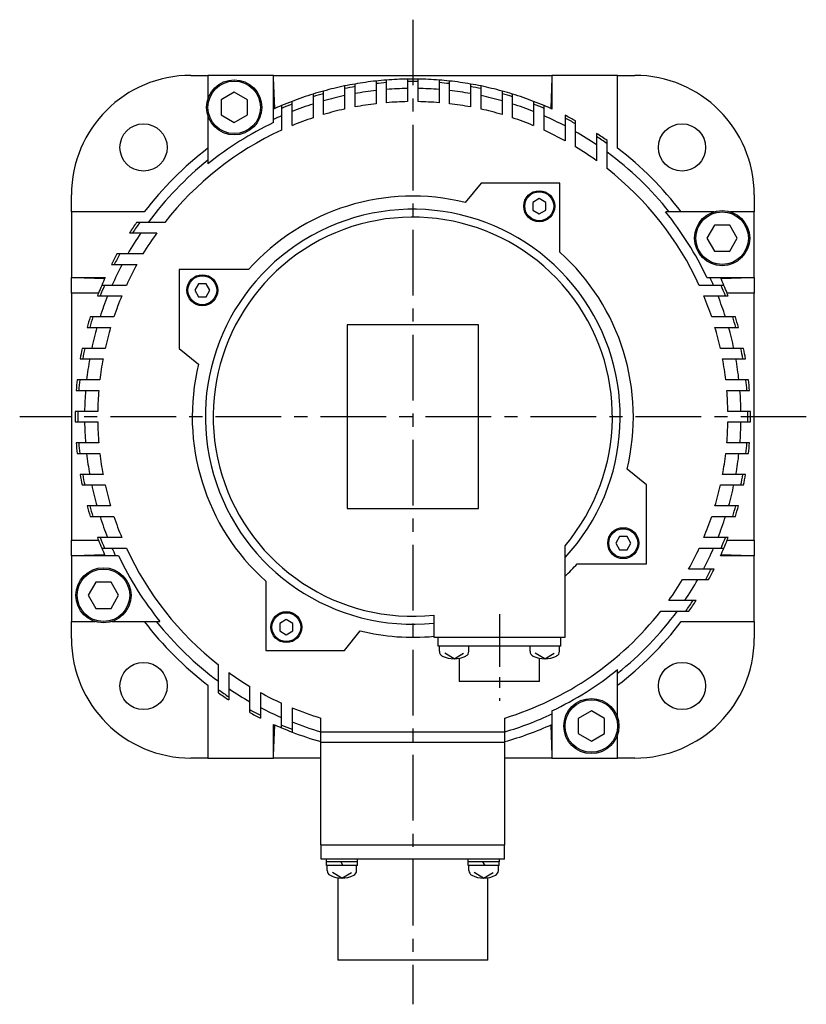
# Model space of a CAD drawing. Extents: x -406 to 673, y -334 to 295.
# Tile 2 of 4: x -406 to -256, y -112 to 76. Entities that reach past the tile are written whole.
import ezdxf

# ---------------------------------------------------------------- set-up
doc = ezdxf.new("R2010")
doc.units = 0
doc.linetypes.add('CENTER', pattern=[2, 1.25, -0.25, 0.25, -0.25])
doc.layers.add('CENTER', color=6, linetype='CENTER')
doc.layers.add('OUTLINE', color=7, linetype='CONTINUOUS')

msp = doc.modelspace()

# ---------------------------------------------------------------- linework, layer by layer
at = {"layer": 'CENTER', "ltscale": 10}
for p, q in [((-331.02, 75.6), (-331.02, -111.89)), ((-256.09, 0), (-405.87, 0))]:
    msp.add_line(p, q, dxfattribs=at)
at = {"layer": 'CENTER', "ltscale": 8}
msp.add_line((-314.52, -37.6), (-314.52, -54.12), dxfattribs=at)
at = {"layer": 'OUTLINE'}
for p, q in [((-373.27, 65), (-370.02, 65)), ((-370.02, 65), (-370.02, 60.5)), ((-357.52, 65), (-370.02, 65)), ((-357.52, 65), (-304.52, 65)), ((-357.52, 56.01), (-357.52, 65)), ((-357.32, 58.68), (-357.52, 64.5)), ((-338.02, 63.92), (-338.02, 63.43)), ((-336.02, 63.62), (-336.02, 64.11)), ((-332.02, 64.29), (-332.02, 63.8)), ((-332.02, 63.8), (-332.02, 59.99)), ((-330.02, 63.8), (-330.02, 64.29)), ((-330.02, 59.99), (-330.02, 63.8)), ((-326.02, 64.11), (-326.02, 63.62)), ((-324.02, 63.43), (-324.02, 63.92)), ((-304.52, 64.5), (-304.72, 58.68)), ((-304.52, 65), (-304.52, 58.59)), ((-292.02, 65), (-304.52, 65)), ((-292.02, 65), (-288.77, 65)), ((-292.02, 51.12), (-292.02, 65)), ((-348.02, 61.51), (-348.02, 62.01)), ((-344.02, 62.97), (-344.02, 62.47)), ((-344.02, 62.47), (-344.02, 58.57)), ((-342.02, 62.86), (-342.02, 63.35)), ((-342.02, 58.98), (-342.02, 62.86)), ((-338.02, 63.43), (-338.02, 59.59)), ((-336.02, 59.79), (-336.02, 63.62)), ((-326.02, 63.62), (-326.02, 59.79)), ((-324.02, 59.59), (-324.02, 63.43)), ((-320.02, 63.35), (-320.02, 62.86)), ((-320.02, 62.86), (-320.02, 58.98)), ((-318.02, 62.47), (-318.02, 62.97)), ((-318.02, 58.57), (-318.02, 62.47)), ((-314.02, 62.01), (-314.02, 61.51)), ((-365.02, 61.79), (-367.52, 60.34)), ((-367.52, 60.34), (-367.52, 57.46)), ((-362.52, 60.34), (-365.02, 61.79)), ((-362.52, 57.46), (-362.52, 60.34)), ((-354.02, 59.52), (-354.02, 60.05)), ((-350.02, 61.43), (-350.02, 60.92)), ((-350.02, 60.92), (-350.02, 56.91)), ((-348.02, 57.54), (-348.02, 61.51)), ((-314.02, 61.51), (-314.02, 57.54)), ((-312.02, 60.92), (-312.02, 61.43)), ((-312.02, 56.91), (-312.02, 60.92)), ((-308.02, 60.05), (-308.02, 59.52)), ((-356.02, 59.24), (-356.02, 58.71)), ((-356.02, 58.71), (-356.02, 54.54)), ((-354.02, 55.42), (-354.02, 59.52)), ((-308.02, 59.52), (-308.02, 55.42)), ((-306.02, 58.71), (-306.02, 59.24)), ((-306.02, 54.54), (-306.02, 58.71)), ((-370.02, 57.3), (-370.02, 48.15)), ((-367.52, 57.46), (-365.02, 56.01)), ((-365.02, 56.01), (-362.52, 57.46)), ((-302.02, 57.39), (-302.02, 56.84)), ((-302.02, 56.84), (-302.02, 52.53)), ((-300.02, 55.78), (-300.02, 56.33)), ((-300.02, 51.37), (-300.02, 55.78)), ((-296.02, 53.94), (-296.02, 53.36)), ((-296.02, 53.36), (-296.02, 48.73)), ((-294.02, 51.99), (-294.02, 52.59)), ((-294.02, 47.23), (-294.02, 51.99)), ((-318.02, 44.5), (-321.02, 40.79)), ((-303.02, 44.5), (-318.02, 44.5)), ((-303.02, 31.3), (-303.02, 44.5)), ((-396.02, 39), (-396.02, 42.25)), ((-306.94, 41.52), (-308.19, 40.79)), ((-305.69, 40.79), (-306.94, 41.52)), ((-266.02, 42.25), (-266.02, 39)), ((-308.19, 40.79), (-308.19, 39.35)), ((-305.69, 39.35), (-305.69, 40.79)), ((-396.02, 39), (-396.02, 26.5)), ((-382.14, 39), (-396.02, 39)), ((-308.19, 39.35), (-306.94, 38.63)), ((-306.94, 38.63), (-305.69, 39.35)), ((-273.72, 39), (-282.87, 39)), ((-266.02, 39), (-270.52, 39)), ((-266.02, 26.5), (-266.02, 39)), ((-383.01, 37), (-383.61, 37)), ((-378.25, 37), (-383.01, 37)), ((-273.56, 36.5), (-275.01, 34)), ((-270.68, 36.5), (-273.56, 36.5)), ((-269.23, 34), (-270.68, 36.5)), ((-384.96, 35), (-384.38, 35)), ((-384.38, 35), (-379.75, 35)), ((-275.01, 34), (-273.56, 31.5)), ((-270.68, 31.5), (-269.23, 34)), ((-386.8, 31), (-387.35, 31)), ((-382.39, 31), (-386.8, 31)), ((-273.56, 31.5), (-270.68, 31.5)), ((-388.41, 29), (-387.86, 29)), ((-387.86, 29), (-383.55, 29)), ((-396.02, 23.5), (-396.02, 26.5)), ((-396.02, 26.5), (-389.61, 26.5)), ((-395.52, 26.5), (-389.7, 26.3)), ((-375.52, 28), (-375.52, 13)), ((-362.33, 28), (-375.52, 28)), ((-275.01, 26.5), (-266.02, 26.5)), ((-272.34, 26.3), (-266.52, 26.5)), ((-266.02, 26.5), (-266.02, 23.5)), ((-389.73, 25), (-390.26, 25)), ((-385.56, 25), (-389.73, 25)), ((-371.81, 25.33), (-372.54, 24.08)), ((-370.37, 25.33), (-371.81, 25.33)), ((-369.65, 24.08), (-370.37, 25.33)), ((-272.31, 25), (-276.48, 25)), ((-271.78, 25), (-272.31, 25)), ((-390.87, 23.5), (-396.02, 23.5)), ((-396.02, 23.5), (-396.02, -23.5)), ((-391.07, 23), (-390.54, 23)), ((-390.54, 23), (-386.44, 23)), ((-372.54, 24.08), (-371.81, 22.83)), ((-371.81, 22.83), (-370.37, 22.83)), ((-370.37, 22.83), (-369.65, 24.08)), ((-275.6, 23), (-271.5, 23)), ((-271.5, 23), (-270.97, 23)), ((-266.02, 23.5), (-271.17, 23.5)), ((-266.02, -23.5), (-266.02, 23.5)), ((-391.94, 19), (-392.45, 19)), ((-387.93, 19), (-391.94, 19)), ((-270.1, 19), (-274.11, 19)), ((-269.59, 19), (-270.1, 19)), ((-393.03, 17), (-392.53, 17)), ((-392.53, 17), (-388.56, 17)), ((-343.52, 17.5), (-343.52, -17.5)), ((-318.52, 17.5), (-343.52, 17.5)), ((-318.52, -17.5), (-318.52, 17.5)), ((-273.48, 17), (-269.52, 17)), ((-269.52, 17), (-269.01, 17)), ((-393.49, 13), (-393.99, 13)), ((-389.6, 13), (-393.49, 13)), ((-375.52, 13), (-371.81, 10)), ((-268.55, 13), (-272.45, 13)), ((-268.05, 13), (-268.55, 13)), ((-394.37, 11), (-393.88, 11)), ((-393.88, 11), (-390, 11)), ((-272.04, 11), (-268.16, 11)), ((-268.16, 11), (-267.67, 11)), ((-394.45, 7), (-394.94, 7)), ((-390.61, 7), (-394.45, 7)), ((-267.59, 7), (-271.43, 7)), ((-267.1, 7), (-267.59, 7)), ((-395.13, 5), (-394.64, 5)), ((-394.64, 5), (-390.81, 5)), ((-271.23, 5), (-267.41, 5)), ((-267.41, 5), (-266.92, 5)), ((-394.82, 1), (-395.31, 1)), ((-391.01, 1), (-394.82, 1)), ((-267.22, 1), (-271.03, 1)), ((-266.73, 1), (-267.22, 1)), ((-395.31, -1), (-394.82, -1)), ((-394.82, -1), (-391.01, -1)), ((-271.03, -1), (-267.22, -1)), ((-267.22, -1), (-266.73, -1)), ((-394.64, -5), (-395.13, -5)), ((-390.81, -5), (-394.64, -5)), ((-267.41, -5), (-271.23, -5)), ((-266.92, -5), (-267.41, -5)), ((-394.94, -7), (-394.45, -7)), ((-394.45, -7), (-390.61, -7)), ((-271.43, -7), (-267.59, -7)), ((-267.59, -7), (-267.1, -7)), ((-393.88, -11), (-394.37, -11)), ((-390, -11), (-393.88, -11)), ((-286.52, -13), (-290.23, -10)), ((-268.16, -11), (-272.04, -11)), ((-267.67, -11), (-268.16, -11)), ((-393.99, -13), (-393.49, -13)), ((-393.49, -13), (-389.6, -13)), ((-286.52, -28), (-286.52, -13)), ((-272.45, -13), (-268.55, -13)), ((-268.55, -13), (-268.05, -13)), ((-392.53, -17), (-393.03, -17)), ((-388.56, -17), (-392.53, -17)), ((-343.52, -17.5), (-318.52, -17.5)), ((-269.52, -17), (-273.48, -17)), ((-269.01, -17), (-269.52, -17)), ((-392.45, -19), (-391.94, -19)), ((-391.94, -19), (-387.93, -19)), ((-274.11, -19), (-270.1, -19)), ((-270.1, -19), (-269.59, -19)), ((-396.02, -26.5), (-396.02, -23.5)), ((-396.02, -23.5), (-390.87, -23.5)), ((-390.54, -23), (-391.07, -23)), ((-386.44, -23), (-390.54, -23)), ((-291.67, -22.83), (-292.39, -24.08)), ((-292.39, -24.08), (-291.67, -25.33)), ((-290.23, -22.83), (-291.67, -22.83)), ((-289.5, -24.08), (-290.23, -22.83)), ((-290.23, -25.33), (-289.5, -24.08)), ((-271.5, -23), (-275.6, -23)), ((-270.97, -23), (-271.5, -23)), ((-271.17, -23.5), (-266.02, -23.5)), ((-266.02, -23.5), (-266.02, -26.5)), ((-390.26, -25), (-389.73, -25)), ((-389.73, -25), (-385.56, -25)), ((-302.02, -42), (-302.02, -24.56)), ((-291.67, -25.33), (-290.23, -25.33)), ((-276.48, -25), (-272.31, -25)), ((-272.31, -25), (-271.78, -25)), ((-396.02, -26.5), (-396.02, -39)), ((-387.03, -26.5), (-396.02, -26.5)), ((-389.7, -26.3), (-395.52, -26.5)), ((-299.72, -28), (-286.52, -28)), ((-266.02, -26.5), (-272.44, -26.5)), ((-266.52, -26.5), (-272.34, -26.3)), ((-266.02, -39), (-266.02, -26.5)), ((-274.18, -29), (-278.49, -29)), ((-273.63, -29), (-274.18, -29)), ((-391.36, -31.5), (-392.81, -34)), ((-388.48, -31.5), (-391.36, -31.5)), ((-387.03, -34), (-388.48, -31.5)), ((-359.02, -31.3), (-359.02, -44.5)), ((-279.65, -31), (-275.25, -31)), ((-275.25, -31), (-274.69, -31)), ((-392.81, -34), (-391.36, -36.5)), ((-388.48, -36.5), (-387.03, -34)), ((-277.66, -35), (-282.29, -35)), ((-277.08, -35), (-277.66, -35)), ((-391.36, -36.5), (-388.48, -36.5)), ((-283.79, -37), (-279.03, -37)), ((-279.03, -37), (-278.43, -37)), ((-396.02, -42.25), (-396.02, -39)), ((-396.02, -39), (-391.52, -39)), ((-388.32, -39), (-379.17, -39)), ((-355.1, -38.63), (-356.35, -39.35)), ((-356.35, -39.35), (-356.35, -40.79)), ((-353.85, -39.35), (-355.1, -38.63)), ((-353.85, -40.79), (-353.85, -39.35)), ((-327.02, -37.79), (-327.02, -42)), ((-279.9, -39), (-266.02, -39)), ((-266.02, -39), (-266.02, -42.25)), ((-356.35, -40.79), (-355.1, -41.52)), ((-355.1, -41.52), (-353.85, -40.79)), ((-344.02, -44.5), (-341.02, -40.79)), ((-327.02, -42), (-302.02, -42)), ((-326.22, -43.7), (-326.22, -42)), ((-302.82, -43.7), (-302.82, -42)), ((-359.02, -44.5), (-344.02, -44.5)), ((-323.02, -43.7), (-326.22, -43.7)), ((-325.95, -44.67), (-325.95, -43.7)), ((-306.02, -43.7), (-323.02, -43.7)), ((-320.35, -44.67), (-320.35, -43.7)), ((-308.69, -44.67), (-308.69, -43.7)), ((-302.82, -43.7), (-306.02, -43.7)), ((-303.09, -44.67), (-303.09, -43.7)), ((-323.15, -46.1), (-324.95, -45.02)), ((-323.15, -46.1), (-321.35, -45.02)), ((-322.17, -46), (-322.17, -50.4)), ((-305.89, -46.1), (-307.69, -45.02)), ((-306.87, -50.4), (-306.87, -46)), ((-305.89, -46.1), (-304.09, -45.02)), ((-368.02, -51.99), (-368.02, -47.23)), ((-366.02, -48.73), (-366.02, -53.36)), ((-292.02, -57.3), (-292.02, -48.15)), ((-314.52, -50.4), (-322.17, -50.4)), ((-306.87, -50.4), (-314.52, -50.4)), ((-370.02, -51.12), (-370.02, -65)), ((-368.02, -52.59), (-368.02, -51.99)), ((-362.02, -55.78), (-362.02, -51.37)), ((-366.02, -53.36), (-366.02, -53.94)), ((-360.02, -52.53), (-360.02, -56.84)), ((-362.02, -56.33), (-362.02, -55.78)), ((-356.02, -58.71), (-356.02, -54.54)), ((-354.02, -55.42), (-354.02, -59.52)), ((-304.52, -56.01), (-304.52, -65)), ((-297.02, -56.01), (-299.52, -57.46)), ((-294.52, -57.46), (-297.02, -56.01)), ((-360.02, -56.84), (-360.02, -57.39)), ((-348.52, -60), (-348.52, -57.39)), ((-313.52, -60), (-313.52, -57.39)), ((-299.52, -57.46), (-299.52, -60.34)), ((-294.52, -60.34), (-294.52, -57.46)), ((-357.52, -65), (-357.52, -58.59)), ((-357.52, -64.5), (-357.32, -58.68)), ((-356.02, -59.24), (-356.02, -58.71)), ((-354.02, -59.52), (-354.02, -60.05)), ((-304.72, -58.68), (-304.52, -64.5)), ((-348.52, -62), (-348.52, -60)), ((-348.52, -60), (-313.52, -60)), ((-313.52, -62), (-313.52, -60)), ((-299.52, -60.34), (-297.02, -61.79)), ((-297.02, -61.79), (-294.52, -60.34)), ((-292.02, -65), (-292.02, -60.5)), ((-348.52, -81.5), (-348.52, -62)), ((-348.52, -62), (-313.52, -62)), ((-313.52, -81.5), (-313.52, -62)), ((-370.02, -65), (-373.27, -65)), ((-370.02, -65), (-357.52, -65)), ((-348.52, -65), (-357.52, -65)), ((-304.52, -65), (-313.52, -65)), ((-304.52, -65), (-292.02, -65)), ((-288.77, -65), (-292.02, -65)), ((-348.52, -81.5), (-313.52, -81.5)), ((-348.48, -84.25), (-348.48, -81.5)), ((-313.56, -84.25), (-313.56, -81.5)), ((-344.98, -84.25), (-348.48, -84.25)), ((-347.52, -84.25), (-347.52, -84.75)), ((-317.06, -84.25), (-344.98, -84.25)), ((-341.52, -84.75), (-341.52, -84.25)), ((-320.53, -84.25), (-320.53, -84.75)), ((-313.56, -84.25), (-317.06, -84.25)), ((-314.53, -84.75), (-314.53, -84.25)), ((-341.52, -84.75), (-347.52, -84.75)), ((-341.57, -85.45), (-347.47, -85.45)), ((-347.32, -86.42), (-347.32, -85.45)), ((-344.72, -84.75), (-344.31, -85.45)), ((-341.72, -86.42), (-341.72, -85.45)), ((-317.53, -84.75), (-320.53, -84.75)), ((-314.58, -85.45), (-320.48, -85.45)), ((-320.33, -86.42), (-320.33, -85.45)), ((-317.73, -84.75), (-317.32, -85.45)), ((-314.53, -84.75), (-317.53, -84.75)), ((-314.73, -86.42), (-314.73, -85.45)), ((-344.52, -87.85), (-346.32, -86.77)), ((-345.31, -87.79), (-345.31, -103.49)), ((-344.52, -87.85), (-342.72, -86.77)), ((-317.53, -87.85), (-319.33, -86.77)), ((-317.53, -87.85), (-315.73, -86.77)), ((-316.73, -103.49), (-316.73, -87.79)), ((-331.02, -103.49), (-345.31, -103.49)), ((-316.73, -103.49), (-331.02, -103.49))]:
    msp.add_line(p, q, dxfattribs=at)
at = {"layer": 'OUTLINE', "ltscale": 5}
for p, q in [((-347.47, -85.45), (-347.47, -84.75)), ((-341.57, -85.45), (-341.57, -84.75)), ((-320.48, -85.45), (-320.48, -84.75)), ((-314.58, -85.45), (-314.58, -84.75))]:
    msp.add_line(p, q, dxfattribs=at)
at = {"layer": 'OUTLINE'}
for centre, radius in [((-365.02, 58.9), 5.25), ((-365.02, 58.9), 5), ((-382.29, 51.27), 4.5), ((-279.76, 51.27), 4.5), ((-306.94, 40.07), 2.95), ((-306.94, 40.07), 2.75), ((-272.12, 34), 5.25), ((-272.12, 34), 5), ((-371.09, 24.08), 2.95), ((-371.09, 24.08), 2.75), ((-290.95, -24.08), 2.95), ((-290.95, -24.08), 2.75), ((-389.92, -34), 5.25), ((-389.92, -34), 5), ((-355.1, -40.07), 2.95), ((-355.1, -40.07), 2.75), ((-382.29, -51.27), 4.5), ((-279.76, -51.27), 4.5), ((-297.02, -58.9), 5.25), ((-297.02, -58.9), 5)]:
    msp.add_circle(centre, radius, dxfattribs=at)
for centre, radius, start, end in [((-373.27, 42.25), 22.75, 90, 180), ((-331.02, 0), 64.3, 96.2499, 99.8502), ((-331.02, 0), 64.3, 94.4599, 96.2499), ((-331.02, 0), 64.3, 90.8911, 94.4599), ((-331.02, 0), 64.3, 89.1089, 90.8911), ((-331.02, 0), 63.81, 89.1021, 90.8979), ((-331.02, 0), 64.3, 85.5401, 89.1089), ((-331.02, 0), 64.3, 83.7501, 85.5401), ((-331.02, 0), 64.3, 80.1498, 83.7501), ((-288.77, 42.25), 22.75, 0, 90), ((-331.02, 0), 64.3, 105.3305, 107.1869), ((-331.02, 0), 64.3, 101.6643, 105.3305), ((-331.02, 0), 64.3, 99.8502, 101.6643), ((-331.02, 0), 63.81, 99.9264, 101.7549), ((-331.02, 0), 62.5, 96.4306, 100.1369), ((-331.02, 0), 63.81, 94.4941, 96.2979), ((-331.02, 0), 62.5, 90.9168, 94.5886), ((-331.02, 0), 62.5, 85.4114, 89.0832), ((-331.02, 0), 63.81, 83.7021, 85.5059), ((-331.02, 0), 62.5, 79.8631, 83.5694), ((-331.02, 0), 64.3, 78.3357, 80.1498), ((-331.02, 0), 63.81, 78.2451, 80.0736), ((-331.02, 0), 64.3, 74.6695, 78.3357), ((-331.02, 0), 64.3, 72.8131, 74.6695), ((-331.02, 0), 64.3, 110.9589, 112.88), ((-331.02, 0), 64.3, 107.1869, 110.9589), ((-331.02, 0), 63.81, 105.4508, 107.3227), ((-331.02, 0), 62.5, 102.0052, 105.7833), ((-331.02, 0), 62.5, 74.2167, 77.9948), ((-331.02, 0), 63.81, 72.6773, 74.5492), ((-331.02, 0), 64.3, 69.0411, 72.8131), ((-331.02, 0), 64.3, 67.12, 69.0411), ((-331.02, 0), 64.3, 112.88, 114.3387), ((-331.02, 0), 63.81, 111.1271, 113.0653), ((-331.02, 0), 62.5, 107.698, 111.5923), ((-331.02, 0), 60, 102.5133, 106.4592), ((-331.02, 0), 60, 96.6998, 100.564), ((-331.02, 0), 60, 90.955, 94.7802), ((-331.02, 0), 60, 85.2198, 89.045), ((-331.02, 0), 60, 79.436, 83.3002), ((-331.02, 0), 60, 73.5408, 77.4867), ((-331.02, 0), 62.5, 68.4077, 72.302), ((-331.02, 0), 63.81, 66.9347, 68.8729), ((-331.02, 0), 64.3, 65.6613, 67.12), ((-331.02, 0), 62.5, 113.5782, 115.0874), ((-331.02, 0), 60, 108.4615, 112.5403), ((-331.02, 0), 60, 67.4597, 71.5385), ((-331.02, 0), 62.5, 62.3545, 66.4218), ((-331.02, 0), 64.3, 61.1764, 63.1914), ((-331.02, 0), 63.81, 60.9346, 62.9695), ((-331.02, 0), 60, 114.6243, 141.9269), ((-331.02, 0), 61.96, 115.3195, 129.0055), ((-331.02, 0), 60, 61.0967, 65.3757), ((-331.02, 0), 62.5, 55.9442, 60.2643), ((-331.02, 0), 64.3, 54.8704, 57.0216), ((-331.02, 0), 63.81, 54.5611, 56.7363), ((-331.02, 0), 64.3, 127.3392, 142.6608), ((-331.02, 0), 60, 54.3147, 58.8911), ((-331.02, 0), 64.3, 37.3392, 52.6608), ((-331.02, 0), 62.5, 128.6088, 143.7009), ((-331.02, 0), 62.5, 38.6088, 53.7009), ((-331.02, 0), 60, 24.6243, 51.9269), ((-331.02, 0), 42, 76.2288, 138.1897), ((-331.02, 0), 39.5, 317.2377, 275.8121), ((-331.02, 0), 38, 319.7434, 276.0423), ((-331.02, 0), 61.96, 25.3195, 39.0055), ((-331.02, 0), 64.3, 144.8704, 147.0216), ((-331.02, 0), 63.81, 144.5611, 146.7363), ((-331.02, 0), 62.5, 145.9442, 150.2643), ((-331.02, 0), 60, 144.3147, 148.8911), ((-331.02, 0), 64.3, 151.1764, 153.1914), ((-331.02, 0), 63.81, 150.9346, 152.9695), ((-331.02, 0), 42, 346.2288, 48.1897), ((-331.02, 0), 62.5, 152.3545, 156.4218), ((-331.02, 0), 60, 151.0967, 155.3757), ((-331.02, 0), 64.3, 155.6613, 157.12), ((-331.02, 0), 62.5, 23.5782, 25.0874), ((-331.02, 0), 64.3, 22.88, 24.3387), ((-331.02, 0), 64.3, 157.12, 158.5632), ((-331.02, 0), 63.81, 156.9347, 158.8729), ((-331.02, 0), 63.81, 21.1271, 23.0653), ((-331.02, 0), 64.3, 21.4368, 22.88), ((-331.02, 0), 64.3, 158.5632, 159.0411), ((-331.02, 0), 62.5, 158.4077, 162.302), ((-331.02, 0), 60, 157.4597, 161.5385), ((-331.02, 0), 60, 18.4615, 22.5403), ((-331.02, 0), 62.5, 17.698, 21.5923), ((-331.02, 0), 64.3, 20.9589, 21.4368), ((-331.02, 0), 64.3, 162.8131, 164.6695), ((-331.02, 0), 63.81, 162.6773, 164.5492), ((-331.02, 0), 63.81, 15.4508, 17.3227), ((-331.02, 0), 64.3, 15.3305, 17.1869), ((-331.02, 0), 62.5, 164.2167, 167.9948), ((-331.02, 0), 60, 163.5408, 167.4867), ((-331.02, 0), 60, 12.5133, 16.4592), ((-331.02, 0), 62.5, 12.0052, 15.7833), ((-331.02, 0), 64.3, 168.3357, 170.1498), ((-331.02, 0), 63.81, 168.2451, 170.0736), ((-331.02, 0), 63.81, 9.9264, 11.7549), ((-331.02, 0), 64.3, 9.8502, 11.6643), ((-331.02, 0), 62.5, 169.8631, 173.5694), ((-331.02, 0), 60, 169.436, 173.3002), ((-331.02, 0), 42, 166.2288, 228.1897), ((-331.02, 0), 60, 6.6998, 10.564), ((-331.02, 0), 62.5, 6.4306, 10.1369), ((-331.02, 0), 64.3, 173.7501, 175.5401), ((-331.02, 0), 63.81, 173.7021, 175.5059), ((-331.02, 0), 63.81, 4.4941, 6.2979), ((-331.02, 0), 64.3, 4.4599, 6.2499), ((-331.02, 0), 62.5, 175.4114, 179.0832), ((-331.02, 0), 60, 175.2198, 179.045), ((-331.02, 0), 60, 0.955, 4.7802), ((-331.02, 0), 62.5, 0.9168, 4.5886), ((-331.02, 0), 64.3, 179.1089, 180.8911), ((-331.02, 0), 63.81, 179.1021, 180.8979), ((-331.02, 0), 63.81, 359.1021, 0.8979), ((-331.02, 0), 64.3, 359.1089, 0.8911), ((-331.02, 0), 62.5, 180.9168, 184.5886), ((-331.02, 0), 60, 180.955, 184.7802), ((-331.02, 0), 60, 355.2198, 359.045), ((-331.02, 0), 62.5, 355.4114, 359.0832), ((-331.02, 0), 64.3, 184.4599, 186.2499), ((-331.02, 0), 63.81, 184.4941, 186.2979), ((-331.02, 0), 63.81, 353.7021, 355.5059), ((-331.02, 0), 64.3, 353.7501, 355.5401), ((-331.02, 0), 62.5, 186.4306, 190.1369), ((-331.02, 0), 60, 186.6998, 190.564), ((-331.02, 0), 60, 349.436, 353.3002), ((-331.02, 0), 62.5, 349.8631, 353.5694), ((-331.02, 0), 64.3, 189.8502, 191.6643), ((-331.02, 0), 63.81, 189.9264, 191.7549), ((-331.02, 0), 63.81, 348.2451, 350.0736), ((-331.02, 0), 64.3, 348.3357, 350.1498), ((-331.02, 0), 62.5, 192.0052, 195.7833), ((-331.02, 0), 60, 192.5133, 196.4592), ((-331.02, 0), 60, 343.5408, 347.4867), ((-331.02, 0), 62.5, 344.2167, 347.9948), ((-331.02, 0), 64.3, 195.3305, 197.1869), ((-331.02, 0), 63.81, 195.4508, 197.3227), ((-331.02, 0), 63.81, 342.6773, 344.5492), ((-331.02, 0), 64.3, 342.8131, 344.6695), ((-331.02, 0), 62.5, 197.698, 201.5923), ((-331.02, 0), 60, 198.4615, 202.5403), ((-331.02, 0), 60, 337.4597, 341.5385), ((-331.02, 0), 62.5, 338.4077, 342.302), ((-331.02, 0), 64.3, 200.9589, 201.4368), ((-331.02, 0), 64.3, 201.4368, 202.88), ((-331.02, 0), 63.81, 201.1271, 203.0653), ((-331.02, 0), 63.81, 336.9347, 338.8729), ((-331.02, 0), 64.3, 337.12, 338.5632), ((-331.02, 0), 64.3, 338.5632, 339.0411), ((-331.02, 0), 64.3, 202.88, 204.3387), ((-331.02, 0), 62.5, 203.5782, 205.0874), ((-331.02, 0), 60, 204.6243, 231.9269), ((-331.02, 0), 60, 331.0967, 335.3757), ((-331.02, 0), 62.5, 332.3545, 336.4218), ((-331.02, 0), 64.3, 335.6613, 337.12), ((-331.02, 0), 61.96, 205.3195, 219.0055), ((-331.02, 0), 42, 313.6678, 318.1897), ((-331.02, 0), 63.81, 330.9346, 332.9695), ((-331.02, 0), 64.3, 331.1764, 333.1914), ((-331.02, 0), 60, 324.3147, 328.8911), ((-331.02, 0), 62.5, 325.9442, 330.2643), ((-331.02, 0), 63.81, 324.5611, 326.7363), ((-331.02, 0), 64.3, 324.8704, 327.0216), ((-331.02, 0), 60, 286.9578, 321.9269), ((-331.02, 0), 62.5, 308.6088, 323.7009), ((-331.02, 0), 64.3, 217.3392, 232.6608), ((-331.02, 0), 62.5, 218.6088, 233.7009), ((-331.02, 0), 64.3, 307.3392, 322.6608), ((-331.02, 0), 42, 256.2288, 275.465), ((-373.27, -42.25), 22.75, 180, 270), ((-288.77, -42.25), 22.75, 270, 0), ((-324.95, -44.67), 1, 180, 243.2563), ((-321.35, -44.67), 1, 296.7437, 0), ((-307.69, -44.67), 1, 180, 243.2563), ((-304.09, -44.67), 1, 296.7437, 0), ((-323.15, -41.1), 5, 243.2563, 296.7437), ((-305.89, -41.1), 5, 243.2563, 296.7437), ((-331.02, 0), 60, 234.3147, 238.8911), ((-331.02, 0), 61.96, 295.3195, 309.0055), ((-331.02, 0), 63.81, 234.5611, 236.7363), ((-331.02, 0), 62.5, 235.9442, 240.2643), ((-331.02, 0), 64.3, 234.8704, 237.0216), ((-331.02, 0), 60, 241.0967, 245.3757), ((-331.02, 0), 63.81, 240.9346, 242.9695), ((-331.02, 0), 62.5, 242.3545, 246.4218), ((-331.02, 0), 60, 247.4597, 253.0422), ((-331.02, 0), 64.3, 241.1764, 243.1914), ((-331.02, 0), 62.5, 248.4077, 253.7398), ((-331.02, 0), 62.5, 286.2602, 295.0874), ((-331.02, 0), 64.3, 245.6613, 247.12), ((-331.02, 0), 63.81, 246.9347, 248.8729), ((-331.02, 0), 64.3, 247.12, 249.0411), ((-331.02, 0), 64.3, 285.7929, 294.3387), ((-331.02, 0), 64.3, 249.0411, 254.2071), ((-346.32, -86.42), 1, 180, 243.2563), ((-344.52, -82.85), 5, 243.2563, 296.7437), ((-342.72, -86.42), 1, 296.7437, 0), ((-319.33, -86.42), 1, 180, 243.2563), ((-317.53, -82.85), 5, 243.2563, 296.7437), ((-315.73, -86.42), 1, 296.7437, 0)]:
    msp.add_arc(centre, radius, start, end, dxfattribs=at)

doc.saveas('drawing.dxf')
